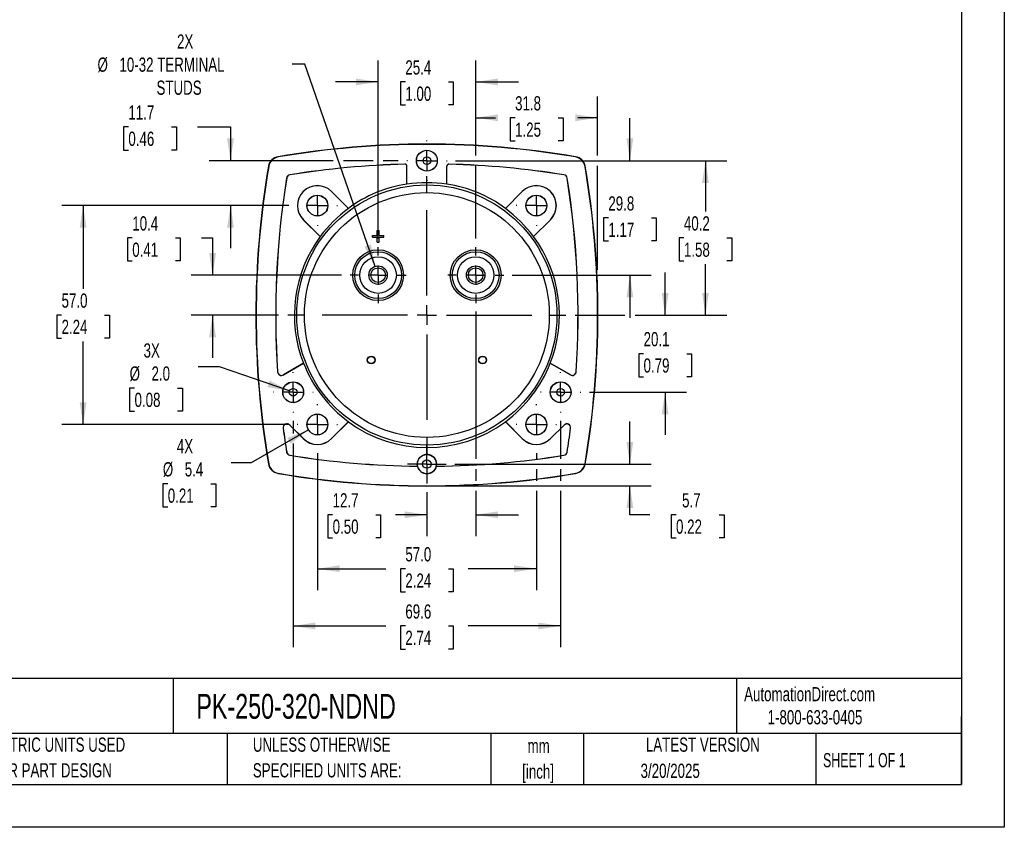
# Model space of a CAD drawing. Header units: millimetres. Extents: x 0 to 489, y 0 to 378.
# Tile 9 of 16: x 233 to 489, y 0 to 210. Entities that reach past the tile are written whole.
import ezdxf

# ---------------------------------------------------------------- set-up
doc = ezdxf.new("R2010")
doc.units = ezdxf.units.MM
doc.header["$LTSCALE"] = 1.75
doc.linetypes.add('CENTERX2', pattern=[20.32, 12.7, -2.54, 2.54, -2.54])
doc.layers.add('CENTER', color=40, linetype='CENTERX2')
doc.layers.add('DIMENSIONS', color=140, linetype='Continuous', lineweight=25)
doc.layers.add('TEXT', color=140, linetype='Continuous', lineweight=25)
doc.styles.add('SLDTEXTSTYLE0', font='TXT', dxfattribs={"width": 0.7})
doc.styles.add('SLDTEXTSTYLE1', font='TXT', dxfattribs={"width": 0.65})
doc.dimstyles.new('SLDDIMSTYLE0', dxfattribs={"dimtxt": 3.776514, "dimasz": 5.7785, "dimexe": 0, "dimexo": 0.0625, "dimgap": 0.944128, "dimtad": 0, "dimtih": 1, "dimtoh": 1, "dimrnd": 1e-09, "dimzin": 4, "dimdsep": 46, "dimtxsty": 'SLDTEXTSTYLE0', "dimsah": 1, "dimcen": 0.09, "dimadec": 0, "dimazin": 1, "dimtfac": 1, "dimtofl": 0, "dimtmove": 0, "dimatfit": 3, "dimfxl": 0, "dimfrac": 2, "dimtolj": 1, "dimtzin": 12, "dimarcsym": 0})
doc.dimstyles.new('SLDDIMSTYLE2', dxfattribs={"dimtxt": 3.776514, "dimasz": 5.7785, "dimexe": 0, "dimexo": 0.0625, "dimgap": 0.944128, "dimtad": 0, "dimtih": 1, "dimtoh": 1, "dimrnd": 1e-09, "dimzin": 12, "dimdsep": 46, "dimtxsty": 'SLDTEXTSTYLE0', "dimsah": 1, "dimcen": 0.09, "dimadec": 0, "dimazin": 3, "dimtfac": 1, "dimtmove": 0, "dimatfit": 0, "dimfxl": 0, "dimfrac": 2, "dimtolj": 1, "dimtzin": 12, "dimarcsym": 0})
doc.dimstyles.new('SLDDIMSTYLE3', dxfattribs={"dimtxt": 3.776514, "dimasz": 5.7785, "dimexe": 0, "dimexo": 0.0625, "dimgap": 0.944128, "dimtad": 0, "dimtih": 1, "dimtoh": 1, "dimrnd": 1e-09, "dimzin": 12, "dimdsep": 46, "dimtxsty": 'SLDTEXTSTYLE0', "dimsah": 1, "dimcen": 0.09, "dimadec": 0, "dimazin": 3, "dimtfac": 1, "dimtofl": 0, "dimtmove": 0, "dimatfit": 3, "dimfxl": 0, "dimfrac": 2, "dimtolj": 1, "dimtzin": 12, "dimarcsym": 0})
doc.dimstyles.new('SLDDIMSTYLE4', dxfattribs={"dimtxt": 3.776514, "dimasz": 5.7785, "dimexe": 0, "dimexo": 0.0625, "dimgap": 0.944128, "dimtad": 0, "dimtih": 1, "dimtoh": 1, "dimrnd": 1e-09, "dimzin": 12, "dimdsep": 46, "dimtxsty": 'SLDTEXTSTYLE0', "dimsah": 1, "dimcen": 0, "dimadec": 0, "dimazin": 3, "dimtfac": 1, "dimtofl": 0, "dimtmove": 0, "dimatfit": 3, "dimfxl": 0, "dimfrac": 2, "dimtolj": 1, "dimtzin": 12, "dimarcsym": 0})
doc.dimstyles.new('SLDDIMSTYLE5', dxfattribs={"dimtxt": 3.776514, "dimasz": 5.7785, "dimexe": 0, "dimexo": 0.0625, "dimgap": 0.944128, "dimtad": 0, "dimtih": 1, "dimtoh": 1, "dimrnd": 1e-09, "dimzin": 12, "dimdsep": 46, "dimtxsty": 'SLDTEXTSTYLE0', "dimsah": 1, "dimcen": 0, "dimadec": 0, "dimazin": 3, "dimtfac": 1, "dimtofl": 0, "dimtmove": 0, "dimatfit": 3, "dimfxl": 0, "dimfrac": 2, "dimtolj": 1, "dimtzin": 12, "dimarcsym": 0})
doc.dimstyles.new('SLDDIMSTYLE6', dxfattribs={"dimtxt": 3.776514, "dimasz": 5.7785, "dimexe": 0, "dimexo": 0.0625, "dimgap": 0.944128, "dimtad": 0, "dimtih": 1, "dimtoh": 1, "dimrnd": 1e-09, "dimzin": 4, "dimdsep": 46, "dimtxsty": 'SLDTEXTSTYLE0', "dimsah": 1, "dimcen": 0, "dimadec": 0, "dimazin": 1, "dimtfac": 1, "dimtofl": 0, "dimtmove": 0, "dimatfit": 3, "dimfxl": 0, "dimfrac": 2, "dimtolj": 1, "dimtzin": 12, "dimarcsym": 0})

# ---------------------------------------------------------------- blocks, each defined once
blk = doc.blocks.new('SW_NOTE_0_1')
at = {"layer": 'TEXT', "color": 0, "linetype": 'CENTERX2', "lineweight": 18, "char_height": 3.704, "attachment_point": 2, "style": 'SLDTEXTSTYLE0'}
for s, insert in [('mm', (4.98, 4.77)), ('[inch]', (4.83, -1.91))]:
    blk.add_mtext(s, dxfattribs=dict(at, insert=insert))
blk = doc.blocks.new('SW_NOTE_0_2')
at = {"layer": 'TEXT', "color": 0, "linetype": 'CENTERX2', "lineweight": 18, "char_height": 3.7042, "attachment_point": 1, "style": 'SLDTEXTSTYLE0'}
for s, insert in [('UNLESS OTHERWISE', (0, 4.77)), ('SPECIFIED UNITS ARE:', (0, -1.91))]:
    blk.add_mtext(s, dxfattribs=dict(at, insert=insert))
blk = doc.blocks.new('SW_NOTE_0_6')
at = {"layer": 'TEXT', "color": 0, "linetype": 'CENTERX2', "lineweight": 18, "char_height": 3.7042, "attachment_point": 1, "style": 'SLDTEXTSTYLE0'}
for s, insert in [('METRIC UNITS USED', (0, 4.77)), ('FOR PART DESIGN', (0, -1.91))]:
    blk.add_mtext(s, dxfattribs=dict(at, insert=insert))
blk = doc.blocks.new('_D_11')
at = {"layer": 'DIMENSIONS'}
for p, q in [((325.93, 153.29), (325.93, 199.65)), ((351.33, 174.91), (351.33, 199.65)), ((325.93, 194.09), (314.82, 194.09)), ((333.02, 194.09), (331.75, 194.09)), ((331.75, 194.09), (331.75, 188.09)), ((344.24, 194.09), (345.51, 194.09)), ((345.51, 194.09), (345.51, 188.09)), ((351.33, 194.09), (362.44, 194.09)), ((331.75, 188.09), (333.02, 188.09)), ((345.51, 188.09), (344.24, 188.09)), ((351.33, 153.29), (351.33, 172.25))]:
    blk.add_line(p, q, dxfattribs=at)
for points in [[(325.93, 194.09), (320.15, 194.98), (320.15, 193.2)], [(351.33, 194.09), (357.11, 193.2), (357.11, 194.98)]]:
    blk.add_solid(points, dxfattribs=at)
at = {"layer": 'DIMENSIONS', "char_height": 3.704, "attachment_point": 1, "style": 'SLDTEXTSTYLE0'}
for s, insert in [('25.4', (333.02, 199.71)), ('1.00', (333.02, 192.87))]:
    blk.add_mtext(s, dxfattribs=dict(at, insert=insert))
blk = doc.blocks.new('_D_12')
at = {"layer": 'DIMENSIONS'}
for p, q in [((351.33, 174.91), (351.33, 190.3)), ((383.08, 174.91), (383.08, 190.3)), ((351.33, 184.75), (356.48, 184.75)), ((361.59, 184.75), (360.32, 184.75)), ((360.32, 184.75), (360.32, 178.74)), ((372.82, 184.75), (374.08, 184.75)), ((374.08, 184.75), (374.08, 178.74)), ((383.08, 184.75), (377.93, 184.75)), ((360.32, 178.74), (361.59, 178.74)), ((374.08, 178.74), (372.82, 178.74)), ((351.33, 153.29), (351.33, 172.25)), ((383.08, 145.11), (383.08, 172.25)), ((383.08, 135.6), (383.08, 142.45))]:
    blk.add_line(p, q, dxfattribs=at)
for points in [[(351.33, 184.75), (357.11, 183.86), (357.11, 185.64)], [(383.08, 184.75), (377.3, 185.64), (377.3, 183.86)]]:
    blk.add_solid(points, dxfattribs=at)
at = {"layer": 'DIMENSIONS', "char_height": 3.704, "attachment_point": 1, "style": 'SLDTEXTSTYLE0'}
for s, insert in [('31.8', (361.59, 190.37)), ('1.25', (361.59, 183.52))]:
    blk.add_mtext(s, dxfattribs=dict(at, insert=insert))
blk = doc.blocks.new('_D_13')
at = {"layer": 'DIMENSIONS'}
for p, q in [((346.09, 173.58), (416.7, 173.58)), ((411.15, 173.58), (411.15, 160.33)), ((405.54, 153.48), (404.27, 153.48)), ((404.27, 153.48), (404.27, 147.48)), ((416.76, 153.48), (418.03, 153.48)), ((418.03, 153.48), (418.03, 147.48)), ((404.27, 147.48), (405.54, 147.48)), ((411.15, 133.38), (411.15, 146.63)), ((418.03, 147.48), (416.76, 147.48)), ((377.26, 133.38), (390.15, 133.38)), ((392.82, 133.38), (416.7, 133.38))]:
    blk.add_line(p, q, dxfattribs=at)
for points in [[(411.15, 173.58), (410.26, 167.8), (412.04, 167.8)], [(411.15, 133.38), (412.04, 139.16), (410.26, 139.16)]]:
    blk.add_solid(points, dxfattribs=at)
at = {"layer": 'DIMENSIONS', "char_height": 3.704, "attachment_point": 1, "style": 'SLDTEXTSTYLE0'}
for s, insert in [('40.2', (405.54, 159.1)), ('1.58', (405.54, 152.25))]:
    blk.add_mtext(s, dxfattribs=dict(at, insert=insert))
blk = doc.blocks.new('_D_14')
at = {"layer": 'DIMENSIONS'}
for p, q in [((391.48, 94.58), (391.48, 105.69)), ((345.91, 94.58), (397.04, 94.58)), ((340.85, 88.93), (397.04, 88.93)), ((391.48, 81.38), (391.48, 88.93)), ((396.68, 81.38), (391.48, 81.38)), ((403.49, 81.38), (402.22, 81.38)), ((402.22, 81.38), (402.22, 75.37)), ((414.71, 81.38), (415.98, 81.38)), ((415.98, 81.38), (415.98, 75.37)), ((402.22, 75.37), (403.49, 75.37)), ((415.98, 75.37), (414.71, 75.37))]:
    blk.add_line(p, q, dxfattribs=at)
for points in [[(391.48, 94.58), (392.37, 100.36), (390.59, 100.36)], [(391.48, 88.93), (390.59, 83.15), (392.37, 83.15)]]:
    blk.add_solid(points, dxfattribs=at)
at = {"layer": 'DIMENSIONS', "char_height": 3.704, "attachment_point": 1, "style": 'SLDTEXTSTYLE0'}
for s, insert in [('5.7', (405.06, 87)), ('0.22', (403.49, 80.15))]:
    blk.add_mtext(s, dxfattribs=dict(at, insert=insert))
blk = doc.blocks.new('_D_15')
at = {"layer": 'DIMENSIONS'}
for p, q in [((303.81, 105.82), (303.81, 102.57)), ((373.44, 105.8), (373.44, 95.91)), ((303.81, 99.9), (303.81, 46.87)), ((373.44, 93.25), (373.44, 90.26)), ((373.44, 87.6), (373.44, 46.87)), ((303.81, 52.43), (327.9, 52.43)), ((333.02, 52.43), (331.75, 52.43)), ((331.75, 52.43), (331.75, 46.43)), ((344.24, 52.43), (345.51, 52.43)), ((345.51, 52.43), (345.51, 46.43)), ((373.44, 52.43), (349.36, 52.43)), ((331.75, 46.43), (333.02, 46.43)), ((345.51, 46.43), (344.24, 46.43))]:
    blk.add_line(p, q, dxfattribs=at)
for points in [[(303.81, 52.43), (309.59, 51.54), (309.59, 53.32)], [(373.44, 52.43), (367.66, 53.32), (367.66, 51.54)]]:
    blk.add_solid(points, dxfattribs=at)
at = {"layer": 'DIMENSIONS', "char_height": 3.704, "attachment_point": 1, "style": 'SLDTEXTSTYLE0'}
for s, insert in [('69.6', (333.02, 58.05)), ('2.74', (333.02, 51.2))]:
    blk.add_mtext(s, dxfattribs=dict(at, insert=insert))
blk = doc.blocks.new('_D_16')
at = {"layer": 'DIMENSIONS'}
for p, q in [((260.91, 182.36), (259.64, 182.36)), ((259.64, 182.36), (259.64, 176.36)), ((272.13, 182.36), (273.4, 182.36)), ((273.4, 182.36), (273.4, 176.36)), ((278.94, 182.36), (287.5, 182.36)), ((287.5, 182.36), (287.5, 173.58)), ((259.64, 176.36), (260.91, 176.36)), ((273.4, 176.36), (272.13, 176.36)), ((314.22, 173.58), (281.94, 173.58)), ((324.6, 173.58), (316.89, 173.58)), ((331.17, 173.58), (327.26, 173.58)), ((302.65, 161.88), (281.94, 161.88)), ((287.5, 161.88), (287.5, 150.77))]:
    blk.add_line(p, q, dxfattribs=at)
for points in [[(287.5, 173.58), (288.39, 179.36), (286.61, 179.36)], [(287.5, 161.88), (286.61, 156.1), (288.39, 156.1)]]:
    blk.add_solid(points, dxfattribs=at)
at = {"layer": 'DIMENSIONS', "char_height": 3.704, "attachment_point": 1, "style": 'SLDTEXTSTYLE0'}
for s, insert in [('11.7', (260.91, 187.98)), ('0.46', (260.91, 181.14))]:
    blk.add_mtext(s, dxfattribs=dict(at, insert=insert))
blk = doc.blocks.new('_D_17')
at = {"layer": 'DIMENSIONS'}
for p, q in [((310.13, 97.4), (310.13, 61.78)), ((367.13, 97.4), (367.13, 95.91)), ((367.13, 93.25), (367.13, 90.26)), ((367.13, 87.6), (367.13, 61.78)), ((310.13, 67.33), (327.9, 67.33)), ((333.02, 67.33), (331.75, 67.33)), ((331.75, 67.33), (331.75, 61.33)), ((344.24, 67.33), (345.51, 67.33)), ((345.51, 67.33), (345.51, 61.33)), ((367.13, 67.33), (349.36, 67.33)), ((331.75, 61.33), (333.02, 61.33)), ((345.51, 61.33), (344.24, 61.33))]:
    blk.add_line(p, q, dxfattribs=at)
for points in [[(310.13, 67.33), (315.91, 66.45), (315.91, 68.22)], [(367.13, 67.33), (361.35, 68.22), (361.35, 66.45)]]:
    blk.add_solid(points, dxfattribs=at)
at = {"layer": 'DIMENSIONS', "char_height": 3.704, "attachment_point": 1, "style": 'SLDTEXTSTYLE0'}
for s, insert in [('57.0', (333.02, 72.95)), ('2.24', (333.02, 66.11))]:
    blk.add_mtext(s, dxfattribs=dict(at, insert=insert))
blk = doc.blocks.new('_D_18')
at = {"layer": 'DIMENSIONS'}
for p, q in [((351.33, 134.27), (351.33, 95.91)), ((351.33, 93.25), (351.33, 90.26)), ((338.63, 87.3), (338.63, 75.82)), ((351.33, 87.6), (351.33, 75.82)), ((314.09, 81.38), (312.83, 81.38)), ((312.83, 81.38), (312.83, 75.37)), ((325.32, 81.38), (326.58, 81.38)), ((326.58, 81.38), (326.58, 75.37)), ((338.63, 81.38), (330.43, 81.38)), ((351.33, 81.38), (362.44, 81.38)), ((312.83, 75.37), (314.09, 75.37)), ((326.58, 75.37), (325.32, 75.37))]:
    blk.add_line(p, q, dxfattribs=at)
for points in [[(338.63, 81.38), (332.85, 82.26), (332.85, 80.49)], [(351.33, 81.38), (357.11, 80.49), (357.11, 82.26)]]:
    blk.add_solid(points, dxfattribs=at)
at = {"layer": 'DIMENSIONS', "char_height": 3.704, "attachment_point": 1, "style": 'SLDTEXTSTYLE0'}
for s, insert in [('12.7', (314.09, 87)), ('0.50', (314.09, 80.15))]:
    blk.add_mtext(s, dxfattribs=dict(at, insert=insert))
blk = doc.blocks.new('_D_19')
at = {"layer": 'DIMENSIONS'}
for p, q in [((306.83, 198.67), (303.59, 198.67)), ((325.14, 146.05), (306.83, 198.67))]:
    blk.add_line(p, q, dxfattribs=at)
blk.add_solid([(325.14, 146.05), (324.08, 151.8), (322.4, 151.21)], dxfattribs=at)
at = {"layer": 'DIMENSIONS', "attachment_point": 1, "style": 'SLDTEXTSTYLE0'}
for s, insert, char_height in [('2X', (273.58, 206.45), 3.704), ('%%c', (252.88, 200.44), 3.704), ('10-32 TERMINAL', (258.59, 200.44), 3.7042), ('STUDS', (268.24, 194.44), 3.704)]:
    blk.add_mtext(s, dxfattribs=dict(at, insert=insert, char_height=char_height))
blk = doc.blocks.new('_D_20')
at = {"layer": 'DIMENSIONS'}
for p, q in [((307.77, 103.52), (292.9, 94.93)), ((292.9, 94.93), (287.71, 94.93)), ((271.17, 89.45), (269.9, 89.45)), ((269.9, 89.45), (269.9, 83.45)), ((282.39, 89.45), (283.66, 89.45)), ((283.66, 89.45), (283.66, 83.45)), ((269.9, 83.45), (271.17, 83.45)), ((283.66, 83.45), (282.39, 83.45))]:
    blk.add_line(p, q, dxfattribs=at)
blk.add_solid([(307.77, 103.52), (302.33, 101.4), (303.21, 99.86)], dxfattribs=at)
at = {"layer": 'DIMENSIONS', "char_height": 3.704, "attachment_point": 1, "style": 'SLDTEXTSTYLE0'}
for s, insert in [('4X', (273.52, 101.07)), ('%%c', (269.89, 95.07)), ('5.4', (275.59, 95.07)), ('0.21', (271.17, 88.22))]:
    blk.add_mtext(s, dxfattribs=dict(at, insert=insert))
blk = doc.blocks.new('_D_21')
at = {"layer": 'DIMENSIONS'}
for p, q in [((391.48, 173.58), (391.48, 184.69)), ((346.09, 173.58), (397.04, 173.58)), ((385.87, 158.68), (384.6, 158.68)), ((384.6, 158.68), (384.6, 152.68)), ((397.09, 158.68), (398.36, 158.68)), ((398.36, 158.68), (398.36, 152.68)), ((384.6, 152.68), (385.87, 152.68)), ((398.36, 152.68), (397.09, 152.68)), ((360.84, 143.78), (397.04, 143.78)), ((391.48, 143.78), (391.48, 132.67))]:
    blk.add_line(p, q, dxfattribs=at)
for points in [[(391.48, 173.58), (392.37, 179.36), (390.59, 179.36)], [(391.48, 143.78), (390.59, 138), (392.37, 138)]]:
    blk.add_solid(points, dxfattribs=at)
at = {"layer": 'DIMENSIONS', "char_height": 3.704, "attachment_point": 1, "style": 'SLDTEXTSTYLE0'}
for s, insert in [('29.8', (385.87, 164.3)), ('1.17', (385.87, 157.45))]:
    blk.add_mtext(s, dxfattribs=dict(at, insert=insert))
blk = doc.blocks.new('_D_22')
at = {"layer": 'DIMENSIONS'}
for p, q in [((302.65, 161.88), (243.57, 161.88)), ((249.13, 161.88), (249.13, 140.23)), ((243.52, 133.38), (242.25, 133.38)), ((242.25, 133.38), (242.25, 127.38)), ((254.74, 133.38), (256.01, 133.38)), ((256.01, 133.38), (256.01, 127.38)), ((242.25, 127.38), (243.52, 127.38)), ((249.13, 104.88), (249.13, 126.53)), ((256.01, 127.38), (254.74, 127.38)), ((302.65, 104.88), (243.57, 104.88))]:
    blk.add_line(p, q, dxfattribs=at)
for points in [[(249.13, 161.88), (248.24, 156.1), (250.02, 156.1)], [(249.13, 104.88), (250.02, 110.66), (248.24, 110.66)]]:
    blk.add_solid(points, dxfattribs=at)
at = {"layer": 'DIMENSIONS', "char_height": 3.704, "attachment_point": 1, "style": 'SLDTEXTSTYLE0'}
for s, insert in [('57.0', (243.52, 139)), ('2.24', (243.52, 132.15))]:
    blk.add_mtext(s, dxfattribs=dict(at, insert=insert))
blk = doc.blocks.new('_D_23')
at = {"layer": 'DIMENSIONS'}
for p, q in [((261.93, 153.48), (260.66, 153.48)), ((260.66, 153.48), (260.66, 147.48)), ((273.15, 153.48), (274.42, 153.48)), ((274.42, 153.48), (274.42, 147.48)), ((279.96, 153.48), (282.84, 153.48)), ((282.84, 153.48), (282.84, 143.78)), ((260.66, 147.48), (261.93, 147.48)), ((274.42, 147.48), (273.15, 147.48)), ((316.42, 143.78), (277.28, 143.78)), ((299.99, 133.38), (277.28, 133.38)), ((282.84, 133.38), (282.84, 122.27))]:
    blk.add_line(p, q, dxfattribs=at)
for points in [[(282.84, 143.78), (283.73, 149.56), (281.95, 149.56)], [(282.84, 133.38), (281.95, 127.6), (283.73, 127.6)]]:
    blk.add_solid(points, dxfattribs=at)
at = {"layer": 'DIMENSIONS', "char_height": 3.704, "attachment_point": 1, "style": 'SLDTEXTSTYLE0'}
for s, insert in [('10.4', (261.93, 159.1)), ('0.41', (261.93, 152.25))]:
    blk.add_mtext(s, dxfattribs=dict(at, insert=insert))
blk = doc.blocks.new('_D_24')
at = {"layer": 'DIMENSIONS'}
for p, q in [((400.65, 133.38), (400.65, 144.49)), ((377.26, 133.38), (390.15, 133.38)), ((392.82, 133.38), (406.2, 133.38)), ((395.04, 123.33), (393.77, 123.33)), ((393.77, 123.33), (393.77, 117.33)), ((406.26, 123.33), (407.53, 123.33)), ((407.53, 123.33), (407.53, 117.33)), ((393.77, 117.33), (395.04, 117.33)), ((407.53, 117.33), (406.26, 117.33)), ((380.93, 113.28), (406.2, 113.28)), ((400.65, 113.28), (400.65, 102.17))]:
    blk.add_line(p, q, dxfattribs=at)
for points in [[(400.65, 133.38), (401.54, 139.16), (399.76, 139.16)], [(400.65, 113.28), (399.76, 107.5), (401.54, 107.5)]]:
    blk.add_solid(points, dxfattribs=at)
at = {"layer": 'DIMENSIONS', "char_height": 3.704, "attachment_point": 1, "style": 'SLDTEXTSTYLE0'}
for s, insert in [('20.1', (395.04, 128.95)), ('0.79', (395.04, 122.1))]:
    blk.add_mtext(s, dxfattribs=dict(at, insert=insert))
blk = doc.blocks.new('_D_25')
at = {"layer": 'DIMENSIONS'}
for p, q in [((284.65, 119.87), (279.06, 119.87)), ((302.87, 113.61), (284.65, 119.87)), ((262.52, 114.39), (261.25, 114.39)), ((261.25, 114.39), (261.25, 108.39)), ((273.74, 114.39), (275.01, 114.39)), ((275.01, 114.39), (275.01, 108.39)), ((261.25, 108.39), (262.52, 108.39)), ((275.01, 108.39), (273.74, 108.39))]:
    blk.add_line(p, q, dxfattribs=at)
blk.add_solid([(302.87, 113.61), (297.69, 116.33), (297.12, 114.64)], dxfattribs=at)
at = {"layer": 'DIMENSIONS', "char_height": 3.704, "attachment_point": 1, "style": 'SLDTEXTSTYLE0'}
for s, insert in [('3X', (264.87, 126.01)), ('%%c', (261.24, 120.01)), ('2.0', (266.94, 120.01)), ('0.08', (262.52, 113.16))]:
    blk.add_mtext(s, dxfattribs=dict(at, insert=insert))
blk = doc.blocks.new('SW_CENTERMARKSYMBOL_0')
at = {"layer": 'CENTER', "color": 0}
for p, q in [((0, 5.08), (0, 36.41)), ((-5.08, 0), (-36.41, 0)), ((0, 0), (-2.54, 0)), ((0, 0), (0, 2.54)), ((0, 0), (0, -2.54)), ((0, 0), (2.54, 0)), ((5.08, 0), (36.41, 0)), ((0, -5.08), (0, -36.41))]:
    blk.add_line(p, q, dxfattribs=at)
blk = doc.blocks.new('SW_CENTERMARKSYMBOL_1')
at = {"layer": 'CENTER', "color": 0}
for p, q in [((0, 5.08), (0, 7.29)), ((-5.08, 0), (-7.29, 0)), ((0, 0), (-2.54, 0)), ((0, 0), (0, 2.54)), ((0, 0), (0, -2.54)), ((0, 0), (2.54, 0)), ((5.08, 0), (7.29, 0)), ((0, -5.08), (0, -7.29))]:
    blk.add_line(p, q, dxfattribs=at)
blk = doc.blocks.new('SW_CENTERMARKSYMBOL_2')
at = {"layer": 'CENTER', "color": 0}
for p, q in [((0, 5.08), (0, 7.29)), ((-5.08, 0), (-7.29, 0)), ((0, 0), (-2.54, 0)), ((0, 0), (0, 2.54)), ((0, 0), (0, -2.54)), ((0, 0), (2.54, 0)), ((5.08, 0), (7.29, 0)), ((0, -5.08), (0, -7.29))]:
    blk.add_line(p, q, dxfattribs=at)
blk = doc.blocks.new('SW_CENTERMARKSYMBOL_3')
at = {"layer": 'CENTER', "color": 0}
for p, q in [((0, 5.08), (0, 5.26)), ((-5.08, 0), (-5.26, 0)), ((0, 0), (-2.54, 0)), ((0, 0), (0, 2.54)), ((0, 0), (0, -2.54)), ((0, 0), (2.54, 0)), ((5.08, 0), (5.26, 0)), ((0, -5.08), (0, -5.26))]:
    blk.add_line(p, q, dxfattribs=at)
blk = doc.blocks.new('SW_CENTERMARKSYMBOL_4')
at = {"layer": 'CENTER', "color": 0}
for p, q in [((0, 5.08), (0, 5.24)), ((-5.08, 0), (-5.24, 0)), ((0, 0), (-2.54, 0)), ((0, 0), (0, 2.54)), ((0, 0), (0, -2.54)), ((0, 0), (2.54, 0)), ((5.08, 0), (5.24, 0)), ((0, -5.08), (0, -5.24))]:
    blk.add_line(p, q, dxfattribs=at)
blk = doc.blocks.new('SW_CENTERMARKSYMBOL_5')
at = {"layer": 'CENTER', "color": 0}
for p, q in [((0, 5.08), (0, 5.26)), ((-5.08, 0), (-5.26, 0)), ((0, 0), (-2.54, 0)), ((0, 0), (0, 2.54)), ((0, 0), (0, -2.54)), ((0, 0), (2.54, 0)), ((5.08, 0), (5.26, 0)), ((0, -5.08), (0, -5.26))]:
    blk.add_line(p, q, dxfattribs=at)
blk = doc.blocks.new('SW_CENTERMARKSYMBOL_6')
at = {"layer": 'CENTER', "color": 0}
for p, q in [((0, 5.08), (0, 5.26)), ((-5.08, 0), (-5.26, 0)), ((0, 0), (-2.54, 0)), ((0, 0), (0, 2.54)), ((0, 0), (0, -2.54)), ((0, 0), (2.54, 0)), ((5.08, 0), (5.26, 0)), ((0, -5.08), (0, -5.26))]:
    blk.add_line(p, q, dxfattribs=at)
blk = doc.blocks.new('SW_CENTERMARKSYMBOL_7')
at = {"layer": 'CENTER', "color": 0}
for p, q in [((0, 5.08), (0, 5.24)), ((-5.08, 0), (-5.24, 0)), ((0, 0), (-2.54, 0)), ((0, 0), (0, 2.54)), ((0, 0), (0, -2.54)), ((0, 0), (2.54, 0)), ((5.08, 0), (5.24, 0)), ((0, -5.08), (0, -5.24))]:
    blk.add_line(p, q, dxfattribs=at)
blk = doc.blocks.new('SW_CENTERMARKSYMBOL_8')
at = {"layer": 'CENTER', "color": 0}
for p, q in [((0, 5.08), (0, 5.26)), ((-5.08, 0), (-5.26, 0)), ((0, 0), (-2.54, 0)), ((0, 0), (0, 2.54)), ((0, 0), (0, -2.54)), ((0, 0), (2.54, 0)), ((5.08, 0), (5.26, 0)), ((0, -5.08), (0, -5.26))]:
    blk.add_line(p, q, dxfattribs=at)
blk = doc.blocks.new('SW_CENTERMARKSYMBOL_9')
at = {"layer": 'CENTER', "color": 0}
for p, q in [((0, 2.54), (0, 5.06)), ((-2.54, 0), (-5.06, 0)), ((0, 0), (-2.54, 0)), ((0, 0), (0, 2.54)), ((0, 0), (0, -2.54)), ((0, 0), (2.54, 0)), ((2.54, 0), (5.06, 0)), ((0, -2.54), (0, -5.06))]:
    blk.add_line(p, q, dxfattribs=at)
blk = doc.blocks.new('SW_CENTERMARKSYMBOL_10')
at = {"layer": 'CENTER', "color": 0}
for p, q in [((0, 5.08), (0, 5.26)), ((-5.08, 0), (-5.26, 0)), ((0, 0), (-2.54, 0)), ((0, 0), (0, 2.54)), ((0, 0), (0, -2.54)), ((0, 0), (2.54, 0)), ((5.08, 0), (5.26, 0)), ((0, -5.08), (0, -5.26))]:
    blk.add_line(p, q, dxfattribs=at)

msp = doc.modelspace()

# ---------------------------------------------------------------- linework, layer by layer
at = {"color": 7, "linetype": 'Continuous'}
for p, q in [((488.954, 377.83), (488.954, 0.005)), ((488.954, 0.005), (0.004, 0.005))]:
    msp.add_line(p, q, dxfattribs=at)
for p, q in [((299.913, 174.548), (299.902, 174.616)), ((377.345, 174.548), (377.357, 174.616)), ((297.393, 172.108), (297.461, 172.096)), ((332.916, 172.675), (332.917, 172.658)), ((333.447, 172.158), (333.429, 172.158)), ((333.429, 167.482), (333.429, 172.158)), ((333.447, 167.45), (333.447, 172.158)), ((343.812, 167.45), (343.812, 172.158)), ((343.829, 172.158), (343.812, 172.158)), ((343.829, 167.482), (343.829, 172.158)), ((344.342, 172.658), (344.342, 172.675)), ((379.797, 172.096), (379.865, 172.108)), ((302.955, 169.883), (302.952, 169.9)), ((374.306, 169.9), (374.303, 169.883)), ((302.109, 169.057), (302.126, 169.054)), ((333.447, 167.45), (333.429, 167.482)), ((343.829, 167.482), (343.812, 167.45)), ((375.132, 169.054), (375.149, 169.057)), ((313.806, 165.557), (313.794, 165.545)), ((318.203, 161.136), (313.794, 165.545)), ((313.806, 165.557), (318.192, 161.171)), ((359.055, 161.136), (363.464, 165.545)), ((359.066, 161.171), (363.452, 165.557)), ((363.464, 165.545), (363.452, 165.557)), ((318.192, 161.171), (318.203, 161.136)), ((359.055, 161.136), (359.066, 161.171)), ((306.464, 158.216), (306.452, 158.203)), ((310.838, 153.817), (306.452, 158.203)), ((310.874, 153.806), (306.464, 158.216)), ((366.385, 153.806), (370.794, 158.216)), ((370.806, 158.203), (366.42, 153.817)), ((370.806, 158.203), (370.794, 158.216)), ((310.874, 153.806), (310.838, 153.817)), ((324.429, 153.63), (324.429, 154.13)), ((324.429, 154.13), (325.679, 154.13)), ((325.679, 154.13), (325.679, 155.38)), ((325.679, 155.38), (326.179, 155.38)), ((326.179, 154.13), (326.179, 155.38)), ((326.179, 154.13), (327.429, 154.13)), ((327.429, 153.63), (327.429, 154.13)), ((366.42, 153.817), (366.385, 153.806)), ((324.429, 153.63), (325.679, 153.63)), ((325.679, 152.38), (325.679, 153.63)), ((325.679, 152.38), (326.179, 152.38)), ((326.179, 153.63), (327.429, 153.63)), ((326.179, 152.38), (326.179, 153.63)), ((301.262, 117.811), (306.496, 120.832)), ((306.533, 120.834), (301.271, 117.796)), ((306.496, 120.832), (306.533, 120.834)), ((370.726, 120.834), (370.763, 120.832)), ((375.987, 117.796), (370.726, 120.834)), ((370.763, 120.832), (375.996, 117.811)), ((299.747, 118.61), (299.765, 118.611)), ((377.494, 118.611), (377.511, 118.61)), ((301.262, 117.811), (301.271, 117.796)), ((375.987, 117.796), (375.996, 117.811)), ((313.794, 101.216), (318.203, 105.625)), ((318.192, 105.589), (313.806, 101.203)), ((318.203, 105.625), (318.192, 105.589)), ((359.066, 105.589), (359.055, 105.625)), ((359.055, 105.625), (363.464, 101.216)), ((359.066, 105.589), (363.452, 101.203)), ((301.22, 103.899), (301.202, 103.897)), ((302.931, 104.749), (302.918, 104.737)), ((306.452, 101.203), (302.918, 104.737)), ((302.931, 104.749), (306.464, 101.216)), ((370.794, 101.216), (374.328, 104.749)), ((374.34, 104.737), (370.806, 101.203)), ((374.34, 104.737), (374.328, 104.749)), ((376.038, 103.899), (376.056, 103.897)), ((306.464, 101.216), (306.452, 101.203)), ((313.794, 101.216), (313.806, 101.203)), ((363.452, 101.203), (363.464, 101.216)), ((370.794, 101.216), (370.806, 101.203)), ((302.126, 97.706), (302.109, 97.703)), ((375.149, 97.703), (375.132, 97.706)), ((302.952, 96.86), (302.955, 96.878)), ((374.303, 96.878), (374.306, 96.86)), ((297.461, 94.664), (297.393, 94.653)), ((336.186, 94.043), (336.172, 94.026)), ((341.087, 94.026), (341.073, 94.043)), ((379.797, 94.664), (379.865, 94.653)), ((299.913, 92.212), (299.902, 92.144)), ((377.345, 92.212), (377.357, 92.144))]:
    msp.add_line(p, q)
for centre, radius in [((338.629, 173.58), 2.719), ((338.629, 173.58), 2.7), ((338.629, 173.58), 1), ((338.629, 133.38), 33.873), ((338.629, 133.383), 31.873), ((310.129, 161.88), 2.719), ((310.129, 161.88), 2.7), ((367.129, 161.88), 2.719), ((367.129, 161.88), 2.7), ((325.929, 143.78), 6.611), ((325.929, 143.78), 6.1), ((351.329, 143.78), 6.611), ((351.329, 143.78), 6.1), ((325.929, 143.78), 4.75), ((325.929, 143.78), 2.4), ((351.329, 143.78), 4.75), ((351.329, 143.78), 2.4), ((325.929, 143.78), 1.9), ((351.329, 143.78), 1.9), ((324.129, 121.68), 1.015), ((324.129, 121.68), 0.95), ((353.129, 121.68), 1.015), ((353.129, 121.68), 0.95), ((303.815, 113.28), 2.719), ((303.815, 113.28), 2.7), ((373.443, 113.28), 2.719), ((373.443, 113.28), 2.7), ((303.815, 113.28), 1), ((373.443, 113.28), 1), ((310.129, 104.88), 2.719), ((310.129, 104.88), 2.7), ((367.129, 104.88), 2.719), ((367.129, 104.88), 2.7), ((338.629, 94.58), 2.5), ((338.629, 94.58), 1.1)]:
    msp.add_circle(centre, radius)
for centre, radius, start, end in [((338.629, -52.17), 230.069, 80.30927, 99.69073), ((338.629, -52.17), 230, 80.30927, 99.69073), ((300.418, 171.591), 3.069, 99.69073, 170.30927), ((300.418, 171.591), 3, 99.69073, 170.30927), ((376.84, 171.591), 3, 9.69073, 80.30927), ((376.84, 171.591), 3.069, 9.69073, 80.30927), ((524.179, 133.38), 230.069, 170.30927, 189.69073), ((524.179, 133.38), 230, 170.30927, 189.69073), ((338.629, -52.17), 224.917, 91.45549, 99.12688), ((338.629, -52.17), 224.9, 91.45549, 99.12688), ((332.929, 172.158), 0.517, 0, 91.4388), ((332.929, 172.158), 0.5, 0, 91.43822), ((344.329, 172.158), 0.517, 88.5612, 180), ((344.329, 172.158), 0.5, 88.56178, 180), ((338.629, -52.17), 224.917, 80.87312, 88.54451), ((338.629, -52.17), 224.9, 80.87312, 88.54451), ((153.079, 133.38), 230, 350.30927, 9.69073), ((153.079, 133.38), 230.069, 350.30927, 9.69073), ((303.114, 168.895), 1.017, 99.12688, 170.87312), ((303.114, 168.895), 1, 99.12688, 170.87312), ((374.144, 168.895), 1, 9.12688, 80.87312), ((374.144, 168.895), 1.017, 9.12688, 80.87312), ((524.179, 133.38), 224.917, 170.87312, 183.76525), ((524.179, 133.38), 224.9, 170.87312, 183.76525), ((310.129, 161.88), 5.2, 45, 225), ((310.129, 161.88), 5.183, 45, 225), ((338.629, 133.38), 34.497, 98.66981, 126.33019), ((338.629, 133.38), 34.462, 81.3507, 98.6493), ((338.629, 133.38), 34.497, 53.66981, 81.33019), ((367.129, 161.88), 5.2, 315, 135), ((367.129, 161.88), 5.183, 315, 135), ((153.079, 133.38), 224.9, 356.23475, 9.12688), ((153.079, 133.38), 224.917, 356.23475, 9.12688), ((338.629, 133.38), 34.462, 126.3507, 143.6493), ((338.629, 133.38), 34.462, 36.3507, 53.6493), ((338.629, 133.38), 34.497, 143.66981, 201.33019), ((338.629, 133.38), 34.497, 338.66981, 36.33019), ((338.629, 133.38), 34.462, 201.3507, 233.6493), ((338.629, 133.38), 34.462, 306.3507, 338.6493), ((300.762, 118.677), 1.017, 183.76533, 300), ((300.762, 118.677), 1, 183.76533, 300), ((376.496, 118.677), 1.017, 240, 356.23467), ((376.496, 118.677), 1, 240, 356.23467), ((338.629, 133.38), 34.497, 233.66981, 306.33019), ((302.211, 104.03), 1.017, 45, 187.53235), ((524.179, 133.38), 224.917, 187.53235, 189.12688), ((302.211, 104.03), 1, 45, 187.53235), ((524.179, 133.38), 224.9, 187.53235, 189.12688), ((375.047, 104.03), 1.017, 352.46765, 135), ((375.047, 104.03), 1, 352.46765, 135), ((153.079, 133.38), 224.9, 350.87312, 352.46765), ((153.079, 133.38), 224.917, 350.87312, 352.46765), ((310.129, 104.88), 5.2, 225, 315), ((310.129, 104.88), 5.183, 225, 315), ((367.129, 104.88), 5.2, 225, 315), ((367.129, 104.88), 5.183, 225, 315), ((303.114, 97.865), 1.017, 189.12688, 260.87312), ((303.114, 97.865), 1, 189.12688, 260.87312), ((374.144, 97.865), 1, 279.12688, 350.87312), ((374.144, 97.865), 1.017, 279.12688, 350.87312), ((338.629, 318.93), 224.917, 260.87312, 269.37395), ((338.629, 318.93), 224.9, 260.87312, 269.37748), ((338.629, 94.58), 2.502, 347.61143, 192.38857), ((338.629, 318.93), 224.9, 270.62252, 279.12688), ((338.629, 318.93), 224.917, 270.62605, 279.12688), ((300.418, 95.169), 3.069, 189.69073, 260.30927), ((300.418, 95.169), 3, 189.69073, 260.30927), ((338.629, 94.58), 2.519, 192.70446, 347.29554), ((376.84, 95.169), 3, 279.69073, 350.30927), ((376.84, 95.169), 3.069, 279.69073, 350.30927), ((338.629, 318.93), 230.069, 260.30927, 279.69073), ((338.629, 318.93), 230, 260.30927, 279.69073)]:
    msp.add_arc(centre, radius, start, end)
at = {"layer": 'TEXT'}
for p, q in [((477.837, 366.712), (477.837, 11.112)), ((477.837, 38.721), (11.112, 38.721)), ((272.578, 38.721), (272.578, 24.447)), ((419.257, 38.721), (419.257, 24.447)), ((477.837, 11.112), (477.837, 28.892)), ((477.837, 24.447), (11.112, 24.447)), ((286.615, 24.447), (286.615, 11.112)), ((355.293, 24.447), (355.293, 11.112)), ((379.421, 24.447), (379.421, 11.112)), ((439.86, 24.447), (439.86, 11.112)), ((11.112, 11.112), (477.837, 11.112))]:
    msp.add_line(p, q, dxfattribs=at)

# ---------------------------------------------------------------- block references
at = {"layer": 'CENTER'}
for name, p in [('SW_CENTERMARKSYMBOL_4', (338.629, 173.58)), ('SW_CENTERMARKSYMBOL_0', (338.629, 133.38)), ('SW_CENTERMARKSYMBOL_3', (310.129, 161.88)), ('SW_CENTERMARKSYMBOL_5', (367.129, 161.88)), ('SW_CENTERMARKSYMBOL_2', (325.929, 143.78)), ('SW_CENTERMARKSYMBOL_1', (351.329, 143.78)), ('SW_CENTERMARKSYMBOL_7', (303.815, 113.28)), ('SW_CENTERMARKSYMBOL_6', (373.443, 113.28)), ('SW_CENTERMARKSYMBOL_8', (310.129, 104.88)), ('SW_CENTERMARKSYMBOL_10', (367.129, 104.88)), ('SW_CENTERMARKSYMBOL_9', (338.629, 94.58))]:
    msp.add_blockref(name, p, dxfattribs=at)
at = {"layer": 'TEXT', "linetype": 'CENTERX2', "lineweight": 18}
for name, p in [('SW_NOTE_0_6', (224.837, 18.612)), ('SW_NOTE_0_2', (293.314, 18.612)), ('SW_NOTE_0_1', (362.751, 18.284))]:
    msp.add_blockref(name, p, dxfattribs=at)

# ---------------------------------------------------------------- texts
for s, insert, char_height, attachment_point, style in [('AutomationDirect.com', (421.216, 36.534), 3.70417, 1, 'SLDTEXTSTYLE0'), ('PK-250-320-NDND', (278.614, 34.751), 6.48229, 1, 'SLDTEXTSTYLE0'), ('1-800-633-0405', (427.335, 30.515), 3.70417, 1, 'SLDTEXTSTYLE0'), ('LATEST VERSION', (410.466, 23.387), 3.70417, 2, 'SLDTEXTSTYLE0'), ('SHEET 1 OF 1', (441.772, 19.34), 3.70417, 1, 'SLDTEXTSTYLE1'), ('3/20/2025', (401.978, 16.571), 3.7042, 2, 'SLDTEXTSTYLE0')]:
    msp.add_mtext(s, dxfattribs=dict(at, insert=insert, char_height=char_height, attachment_point=attachment_point, style=style))

# ---------------------------------------------------------------- dimensions: what is measured, and where the dimension line sits
at = {"layer": 'DIMENSIONS'}
dim = msp.add_diameter_dim_2p(p1=(326.718, 141.513), p2=(325.14, 146.047), text='2X\\P%%c10-32 TERMINAL\\PSTUDS', dimstyle='SLDDIMSTYLE4', override={"dimpost": '<>'}, dxfattribs=at)
dim.commit()
dim.dimension.update_dxf_attribs({"geometry": '_D_19', "text_midpoint": (276.846, 198.67), "dimtype": 163})
for base, p1, p2, dimstyle, picture, middle in [((351.329, 194.093), (325.929, 151.07), (351.329, 151.07), 'SLDDIMSTYLE2', '_D_11', (338.629, 194.093)), ((383.079, 184.747), (351.329, 151.07), (383.079, 133.38), 'SLDDIMSTYLE3', '_D_12', (367.204, 184.747)), ((338.629, 81.376), (351.329, 136.49), (338.629, 89.521), 'SLDDIMSTYLE2', '_D_18', (319.705, 81.376)), ((373.443, 52.43), (303.815, 108.04), (373.443, 108.021), 'SLDDIMSTYLE3', '_D_15', (338.629, 52.43)), ((367.129, 67.334), (310.129, 99.621), (367.129, 99.621), 'SLDDIMSTYLE0', '_D_17', (338.629, 67.334))]:
    dim = msp.add_linear_dim(base=base, p1=p1, p2=p2, dimstyle=dimstyle, dxfattribs=at)
    dim.commit()
    dim.dimension.update_dxf_attribs({"geometry": picture, "text_midpoint": middle, "dimtype": 160})
for base, p1, p2, dimstyle, picture, middle in [((287.5, 161.88), (333.389, 173.58), (304.87, 161.88), 'SLDDIMSTYLE2', '_D_16', (287.5, 182.364)), ((391.484, 173.58), (358.619, 143.78), (343.869, 173.58), 'SLDDIMSTYLE2', '_D_21', (391.484, 158.68)), ((411.148, 133.38), (343.869, 173.58), (375.042, 133.38), 'SLDDIMSTYLE3', '_D_13', (411.148, 153.48)), ((249.129, 104.88), (304.87, 161.88), (304.87, 104.88), 'SLDDIMSTYLE0', '_D_22', (249.129, 133.38)), ((282.84, 133.38), (318.639, 143.78), (302.216, 133.38), 'SLDDIMSTYLE2', '_D_23', (282.84, 153.48)), ((400.648, 133.38), (378.703, 113.28), (375.042, 133.38), 'SLDDIMSTYLE2', '_D_24', (400.648, 123.33)), ((391.484, 88.93), (343.688, 94.58), (338.629, 88.93), 'SLDDIMSTYLE2', '_D_14', (391.484, 81.376))]:
    dim = msp.add_linear_dim(base=base, p1=p1, p2=p2, angle=90, dimstyle=dimstyle, dxfattribs=at)
    dim.commit()
    dim.dimension.update_dxf_attribs({"geometry": picture, "text_midpoint": middle, "dimtype": 160})
for p1, p2, text, dimstyle, picture, middle in [((304.761, 112.955), (302.869, 113.605), '3X\\P<>', 'SLDDIMSTYLE6', '_D_25', (268.133, 117.39)), ((312.484, 106.24), (307.774, 103.521), '4X\\P<>', 'SLDDIMSTYLE5', '_D_20', (276.781, 92.451))]:
    dim = msp.add_diameter_dim_2p(p1=p1, p2=p2, text=text, dimstyle=dimstyle, dxfattribs=at)
    dim.commit()
    dim.dimension.update_dxf_attribs({"geometry": picture, "text_midpoint": middle, "dimtype": 163})

doc.saveas('drawing.dxf')
